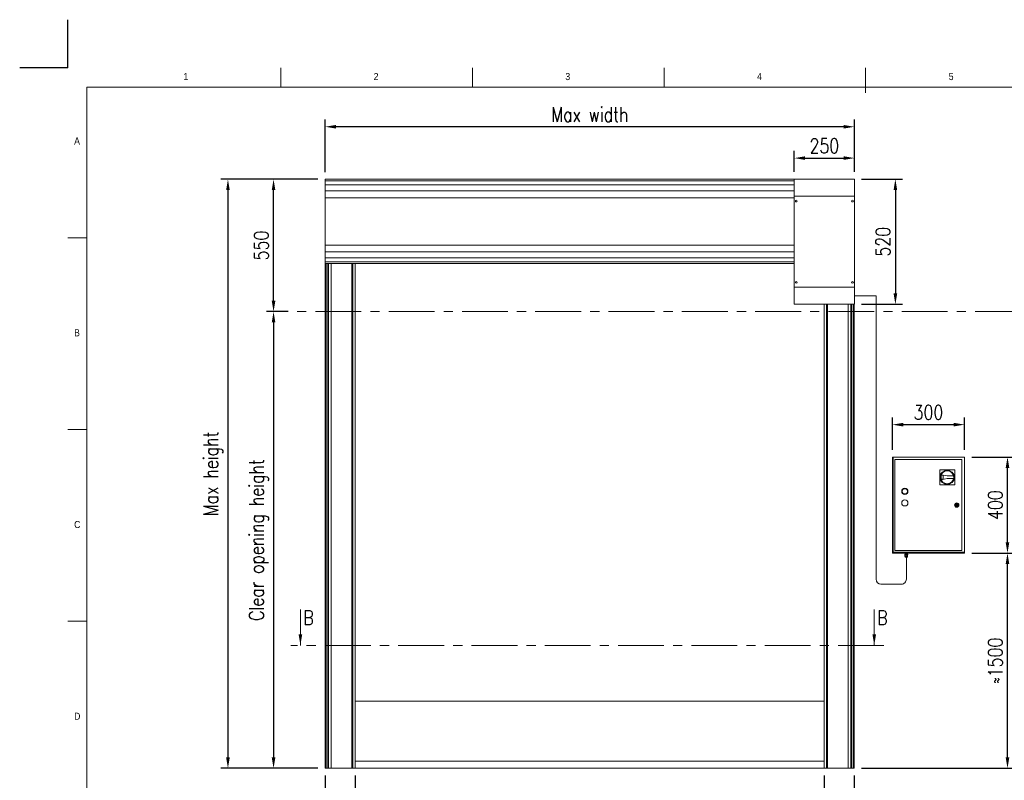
# Model space of a CAD drawing. Header units: millimetres. Extents: x 1545 to 17790, y 764 to 5765.
# Tile 4 of 5: x 1545 to 5640, y 2603 to 5765. Entities that reach past the tile are written whole.
import ezdxf

# ---------------------------------------------------------------- set-up
doc = ezdxf.new("R2010")
doc.units = ezdxf.units.MM
doc.header["$LTSCALE"] = 50
doc.header["$PDSIZE"] = -1
doc.linetypes.add('CENTERX2', pattern=[20.32, 12.7, -2.54, 2.54, -2.54])
doc.layers.add('FORMAT', color=7, linetype='Continuous')
doc.styles.add('NYIP', font='romans.shx', dxfattribs={"width": 0.8})
doc.styles.add('SLDTEXTSTYLE0', font='GOTHIC.TTF', dxfattribs={"width": 0.913})
doc.dimstyles.new('STANDARD35', dxfattribs={"dimscale": 35, "dimtxt": 2, "dimasz": 1.5, "dimexe": 1, "dimexo": 1, "dimgap": 0.7, "dimtad": 1, "dimdec": 0, "dimdsep": 46, "dimtxsty": 'NYIP', "dimcen": 0, "dimclrd": 1, "dimclre": 1, "dimclrt": 2, "dimadec": 0, "dimazin": 0, "dimtfac": 1, "dimtdec": 0, "dimtix": 1, "dimtmove": 0, "dimatfit": 3, "dimfxl": 0, "dimtvp": 1, "dimtolj": 1, "dimtzin": 0, "dimarcsym": 0})

# ---------------------------------------------------------------- blocks, each defined once
blk = doc.blocks.new('A$C7C9C4F3F')
at = {"color": 7, "lineweight": 5}
blk.add_line((8295, 11245), (8295, 11504), dxfattribs=at)
at = {"layer": 'FORMAT', "color": 7, "lineweight": 5}
for p, q in [((2216, 11304), (2216, 11504)), ((4209, 11504), (4209, 11304)), ((6202, 11304), (6202, 11504)), ((16199, 11304), (199, 11304)), ((199, 11304), (199, 199)), ((199, 9738), (0, 9738)), ((0, 7745), (199, 7745)), ((0, 5752), (199, 5752))]:
    blk.add_line(p, q, dxfattribs=at)
at = {"color": 7, "lineweight": 5, "char_height": 73.8, "attachment_point": 1, "style": 'SLDTEXTSTYLE0'}
for s, insert in [('1', (1203, 11450)), ('2', (3180, 11450)), ('3', (5173, 11450)), ('4', (7166, 11450)), ('5', (9159, 11450)), ('A', (66, 10780)), ('B', (66, 8787)), ('C', (66, 6794)), ('D', (66, 4801))]:
    blk.add_mtext(s, dxfattribs=dict(at, insert=insert))
blk = doc.blocks.new('*D41')
at = {"color": 1, "lineweight": -2, "transparency": 16777216}
for p, q in [((2940.3, 2622.9), (2940.3, 2429.1)), ((4890.3, 2622.9), (4890.3, 2429.1)), ((2985.3, 2459.1), (4845.3, 2459.1))]:
    blk.add_line(p, q, dxfattribs=at)
at = {"color": 1, "transparency": 16777216}
for points in [[(2985.3, 2466.6), (2985.3, 2451.6), (2940.3, 2459.1)], [(4845.3, 2466.6), (4845.3, 2451.6), (4890.3, 2459.1)]]:
    blk.add_solid(points, dxfattribs=at)
at = {"layer": 'Defpoints', "color": 0, "transparency": 16777216}
for p in [(2940.3, 2652.9), (4890.3, 2652.9), (4890.3, 2459.1)]:
    blk.add_point(p, dxfattribs=at)
at = {"color": 2, "lineweight": 0, "transparency": 16777216, "insert": (3915.3, 2520.1), "char_height": 60, "attachment_point": 5, "style": 'NYIP'}
blk.add_mtext('\\A1;Clear opening width', dxfattribs=at)
blk = doc.blocks.new('*D42')
at = {"color": 1, "lineweight": -2, "transparency": 16777216}
for p, q in [((2815.3, 2622.9), (2815.3, 2429.1)), ((2940.3, 2622.9), (2940.3, 2429.1)), ((2770.3, 2459.1), (2566.7, 2459.1)), ((2940.3, 2459.1), (2815.3, 2459.1)), ((2985.3, 2459.1), (3030.3, 2459.1))]:
    blk.add_line(p, q, dxfattribs=at)
at = {"color": 1, "transparency": 16777216}
for points in [[(2770.3, 2466.6), (2770.3, 2451.6), (2815.3, 2459.1)], [(2985.3, 2466.6), (2985.3, 2451.6), (2940.3, 2459.1)]]:
    blk.add_solid(points, dxfattribs=at)
at = {"layer": 'Defpoints', "color": 0, "transparency": 16777216}
for p in [(2815.3, 2652.9), (2940.3, 2652.9), (2815.3, 2459.1)]:
    blk.add_point(p, dxfattribs=at)
at = {"color": 2, "lineweight": 0, "transparency": 16777216, "insert": (2646, 2510.1), "char_height": 60, "attachment_point": 5, "style": 'NYIP'}
blk.add_mtext('\\A1;125', dxfattribs=at)
blk = doc.blocks.new('*D43')
at = {"color": 1, "lineweight": -2, "transparency": 16777216}
for p, q in [((4890.3, 2622.9), (4890.3, 2429.1)), ((5015.3, 2622.9), (5015.3, 2429.1)), ((4845.3, 2459.1), (4800.3, 2459.1)), ((4890.3, 2459.1), (5015.3, 2459.1)), ((5060.3, 2459.1), (5263.8, 2459.1))]:
    blk.add_line(p, q, dxfattribs=at)
at = {"color": 1, "transparency": 16777216}
for points in [[(4845.3, 2466.6), (4845.3, 2451.6), (4890.3, 2459.1)], [(5060.3, 2466.6), (5060.3, 2451.6), (5015.3, 2459.1)]]:
    blk.add_solid(points, dxfattribs=at)
at = {"layer": 'Defpoints', "color": 0, "transparency": 16777216}
for p in [(4890.3, 2652.9), (5015.3, 2652.9), (5015.3, 2459.1)]:
    blk.add_point(p, dxfattribs=at)
at = {"color": 2, "lineweight": 0, "transparency": 16777216, "insert": (5184.6, 2510.1), "char_height": 60, "attachment_point": 5, "style": 'NYIP'}
blk.add_mtext('\\A1;125', dxfattribs=at)
blk = doc.blocks.new('*D44')
at = {"color": 1, "lineweight": -2, "transparency": 16777216}
for p, q in [((2785.3, 5101.4), (2380.9, 5101.4)), ((2410.9, 5056.4), (2410.9, 2697.9)), ((2785.3, 2652.9), (2380.9, 2652.9))]:
    blk.add_line(p, q, dxfattribs=at)
at = {"color": 1, "transparency": 16777216}
for points in [[(2403.4, 5056.4), (2418.4, 5056.4), (2410.9, 5101.4)], [(2403.4, 2697.9), (2418.4, 2697.9), (2410.9, 2652.9)]]:
    blk.add_solid(points, dxfattribs=at)
at = {"layer": 'Defpoints', "color": 0, "transparency": 16777216}
for p in [(2815.3, 5101.4), (2410.9, 2652.9), (2815.3, 2652.9)]:
    blk.add_point(p, dxfattribs=at)
at = {"color": 2, "lineweight": 0, "transparency": 16777216, "insert": (2349.9, 3877.2), "char_height": 60, "attachment_point": 5, "rotation": 90, "style": 'NYIP'}
blk.add_mtext('\\A1;Max height', dxfattribs=at)
blk = doc.blocks.new('*D45')
at = {"color": 1, "lineweight": -2, "transparency": 16777216}
for p, q in [((5046.3, 5101.9), (5216.6, 5101.9)), ((5186.6, 5056.9), (5186.6, 4626.9)), ((5046.3, 4581.9), (5216.6, 4581.9))]:
    blk.add_line(p, q, dxfattribs=at)
at = {"color": 1, "transparency": 16777216}
for points in [[(5179.1, 5056.9), (5194.1, 5056.9), (5186.6, 5101.9)], [(5179.1, 4626.9), (5194.1, 4626.9), (5186.6, 4581.9)]]:
    blk.add_solid(points, dxfattribs=at)
at = {"layer": 'Defpoints', "color": 0, "transparency": 16777216}
for p in [(5016.3, 5101.9), (5016.3, 4581.9), (5186.6, 4581.9)]:
    blk.add_point(p, dxfattribs=at)
at = {"color": 2, "lineweight": 0, "transparency": 16777216, "insert": (5135.6, 4841.9), "char_height": 60, "attachment_point": 5, "rotation": 90, "style": 'NYIP'}
blk.add_mtext('\\A1;520', dxfattribs=at)
blk = doc.blocks.new('*D46')
at = {"color": 1, "lineweight": -2, "transparency": 16777216}
for p, q in [((2815.3, 5131.4), (2815.3, 5349.9)), ((5016.3, 5131.9), (5016.3, 5349.9)), ((4971.3, 5319.9), (2860.3, 5319.9))]:
    blk.add_line(p, q, dxfattribs=at)
at = {"color": 1, "transparency": 16777216}
for points in [[(2860.3, 5327.4), (2860.3, 5312.4), (2815.3, 5319.9)], [(4971.3, 5327.4), (4971.3, 5312.4), (5016.3, 5319.9)]]:
    blk.add_solid(points, dxfattribs=at)
at = {"layer": 'Defpoints', "color": 0, "transparency": 16777216}
for p in [(2815.3, 5319.9), (2815.3, 5101.4), (5016.3, 5101.9)]:
    blk.add_point(p, dxfattribs=at)
at = {"color": 2, "lineweight": 0, "transparency": 16777216, "insert": (3915.8, 5370.9), "char_height": 60, "attachment_point": 5, "style": 'NYIP'}
blk.add_mtext('\\A1;Max width', dxfattribs=at)
blk = doc.blocks.new('*D47')
at = {"color": 1, "lineweight": -2, "transparency": 16777216}
for p, q in [((4766.3, 5131.9), (4766.3, 5219.7)), ((5016.3, 5131.9), (5016.3, 5219.7)), ((4811.3, 5189.7), (4971.3, 5189.7))]:
    blk.add_line(p, q, dxfattribs=at)
at = {"color": 1, "transparency": 16777216}
for points in [[(4811.3, 5197.2), (4811.3, 5182.2), (4766.3, 5189.7)], [(4971.3, 5197.2), (4971.3, 5182.2), (5016.3, 5189.7)]]:
    blk.add_solid(points, dxfattribs=at)
at = {"layer": 'Defpoints', "color": 0, "transparency": 16777216}
for p in [(5016.3, 5189.7), (4766.3, 5101.9), (5016.3, 5101.9)]:
    blk.add_point(p, dxfattribs=at)
at = {"color": 2, "lineweight": 0, "transparency": 16777216, "insert": (4891.3, 5240.7), "char_height": 60, "attachment_point": 5, "style": 'NYIP'}
blk.add_mtext('\\A1;250', dxfattribs=at)
blk = doc.blocks.new('*D36')
at = {"color": 1, "lineweight": -2, "transparency": 16777216}
for p, q in [((2785.3, 5101.4), (2570.7, 5101.4)), ((2600.7, 4596.4), (2600.7, 5056.4)), ((2661.5, 4551.4), (2570.7, 4551.4))]:
    blk.add_line(p, q, dxfattribs=at)
at = {"color": 1, "transparency": 16777216}
for points in [[(2593.2, 5056.4), (2608.2, 5056.4), (2600.7, 5101.4)], [(2593.2, 4596.4), (2608.2, 4596.4), (2600.7, 4551.4)]]:
    blk.add_solid(points, dxfattribs=at)
at = {"layer": 'Defpoints', "color": 0, "transparency": 16777216}
for p in [(2600.7, 5101.4), (2815.3, 5101.4), (2691.5, 4551.4)]:
    blk.add_point(p, dxfattribs=at)
at = {"color": 2, "lineweight": 0, "transparency": 16777216, "insert": (2549.7, 4826.4), "char_height": 60, "attachment_point": 5, "rotation": 90, "style": 'NYIP'}
blk.add_mtext('\\A1;550', dxfattribs=at)
blk = doc.blocks.new('*D37')
at = {"color": 1, "lineweight": -2, "transparency": 16777216}
for p, q in [((2661.5, 4551.4), (2570.7, 4551.4)), ((2600.7, 4506.4), (2600.7, 2697.9)), ((2785.3, 2652.9), (2570.7, 2652.9))]:
    blk.add_line(p, q, dxfattribs=at)
at = {"color": 1, "transparency": 16777216}
for points in [[(2593.2, 4506.4), (2608.2, 4506.4), (2600.7, 4551.4)], [(2593.2, 2697.9), (2608.2, 2697.9), (2600.7, 2652.9)]]:
    blk.add_solid(points, dxfattribs=at)
at = {"layer": 'Defpoints', "color": 0, "transparency": 16777216}
for p in [(2691.5, 4551.4), (2600.7, 2652.9), (2815.3, 2652.9)]:
    blk.add_point(p, dxfattribs=at)
at = {"color": 2, "lineweight": 0, "transparency": 16777216, "insert": (2539.7, 3602.2), "char_height": 60, "attachment_point": 5, "rotation": 90, "style": 'NYIP'}
blk.add_mtext('\\A1;Clear opening height', dxfattribs=at)
blk = doc.blocks.new('*D39')
at = {"color": 1, "lineweight": -2, "transparency": 16777216}
for p, q in [((5504, 3546.9), (5682.8, 3546.9)), ((5652.8, 2697.9), (5652.8, 3501.9)), ((5045.3, 2652.9), (5682.8, 2652.9))]:
    blk.add_line(p, q, dxfattribs=at)
at = {"color": 1, "transparency": 16777216}
for points in [[(5645.3, 3501.9), (5660.3, 3501.9), (5652.8, 3546.9)], [(5645.3, 2697.9), (5660.3, 2697.9), (5652.8, 2652.9)]]:
    blk.add_solid(points, dxfattribs=at)
at = {"layer": 'Defpoints', "color": 0, "transparency": 16777216}
for p in [(5474, 3546.9), (5652.8, 3546.9), (5015.3, 2652.9)]:
    blk.add_point(p, dxfattribs=at)
at = {"color": 2, "lineweight": 0, "transparency": 16777216, "insert": (5601.8, 3099.9), "char_height": 60, "attachment_point": 5, "rotation": 90, "style": 'NYIP'}
blk.add_mtext('\\A1;≈1500', dxfattribs=at)
blk = doc.blocks.new('*D40')
at = {"color": 1, "lineweight": -2, "transparency": 16777216}
for p, q in [((5504, 3946.9), (5682.8, 3946.9)), ((5652.8, 3591.9), (5652.8, 3901.9)), ((5504, 3546.9), (5682.8, 3546.9))]:
    blk.add_line(p, q, dxfattribs=at)
at = {"color": 1, "transparency": 16777216}
for points in [[(5645.3, 3901.9), (5660.3, 3901.9), (5652.8, 3946.9)], [(5645.3, 3591.9), (5660.3, 3591.9), (5652.8, 3546.9)]]:
    blk.add_solid(points, dxfattribs=at)
at = {"layer": 'Defpoints', "color": 0, "transparency": 16777216}
for p in [(5474, 3946.9), (5652.8, 3946.9), (5474, 3546.9)]:
    blk.add_point(p, dxfattribs=at)
at = {"color": 2, "lineweight": 0, "transparency": 16777216, "insert": (5601.8, 3746.9), "char_height": 60, "attachment_point": 5, "rotation": 90, "style": 'NYIP'}
blk.add_mtext('\\A1;400', dxfattribs=at)
blk = doc.blocks.new('*D48')
at = {"color": 1, "lineweight": -2, "transparency": 16777216}
for p, q in [((5174, 3976.9), (5174, 4111.5)), ((5474, 3976.9), (5474, 4111.5)), ((5219, 4081.5), (5429, 4081.5))]:
    blk.add_line(p, q, dxfattribs=at)
at = {"color": 1, "transparency": 16777216}
for points in [[(5219, 4089), (5219, 4074), (5174, 4081.5)], [(5429, 4089), (5429, 4074), (5474, 4081.5)]]:
    blk.add_solid(points, dxfattribs=at)
at = {"layer": 'Defpoints', "color": 0, "transparency": 16777216}
for p in [(5474, 4081.5), (5174, 3946.9), (5474, 3946.9)]:
    blk.add_point(p, dxfattribs=at)
at = {"color": 2, "lineweight": 0, "transparency": 16777216, "insert": (5324, 4132.5), "char_height": 60, "attachment_point": 5, "style": 'NYIP'}
blk.add_mtext('\\A1;300', dxfattribs=at)

msp = doc.modelspace()

# ---------------------------------------------------------------- linework, layer by layer
at = {"color": 2}
for q in [(1744.9, 5765), (1544.9, 5565)]:
    msp.add_line((1744.9, 5565), q, dxfattribs=at)
at = {"lineweight": 5}
for p, q in [((4766.3, 5101.4), (2815.3, 5101.4)), ((2815.3, 5101.1), (2815.3, 5101.4)), ((2815.3, 5101), (2815.3, 5101.1)), ((2815.3, 5095.5), (2815.3, 5101)), ((2815.3, 5094.9), (2815.3, 5095.5)), ((2815.3, 5079.2), (2815.3, 5094.9)), ((4766.3, 5094.9), (2815.3, 5094.9)), ((2815.3, 5078.2), (2815.3, 5079.2)), ((2815.3, 5054.7), (2815.3, 5078.2)), ((4766.3, 5078.2), (2815.3, 5078.2)), ((4766.3, 5101.9), (5016.3, 5101.9)), ((4766.3, 5030.9), (4766.3, 5101.9)), ((5016.3, 5030.9), (5016.3, 5101.9)), ((2815.3, 5053.4), (2815.3, 5054.7)), ((2815.3, 5025.4), (2815.3, 5053.4)), ((4766.3, 5053.4), (2815.3, 5053.4)), ((2815.3, 5024.7), (2815.3, 5025.4)), ((2815.3, 4828.1), (2815.3, 5024.7)), ((4766.3, 5024.7), (2815.3, 5024.7)), ((4766.3, 5030.9), (5016.3, 5030.9)), ((4766.3, 4652.9), (4766.3, 5030.9)), ((5016.3, 4652.9), (5016.3, 5030.9)), ((2815.3, 4827.5), (2815.3, 4828.1)), ((4766.3, 4828.1), (2815.3, 4828.1)), ((2815.3, 4799.4), (2815.3, 4827.5)), ((2815.3, 4798.2), (2815.3, 4799.4)), ((4766.3, 4799.4), (2815.3, 4799.4)), ((2815.3, 4774.6), (2815.3, 4798.2)), ((2815.3, 4773.6), (2815.3, 4774.6)), ((4766.3, 4774.6), (2815.3, 4774.6)), ((2815.3, 4757.9), (2815.3, 4773.6)), ((2815.3, 4757.4), (2815.3, 4757.9)), ((4766.3, 4757.9), (2815.3, 4757.9)), ((2815.3, 4751.8), (2815.3, 4757.4)), ((2815.3, 4751.7), (2815.3, 4751.8)), ((2815.3, 4751.7), (2815.3, 2652.9)), ((2826.6, 4751.7), (2815.3, 4751.7)), ((2815.3, 4751.7), (2815.3, 4751.7)), ((4766.3, 4751.7), (2815.3, 4751.7)), ((2815.4, 4751.7), (2815.4, 2652.9)), ((2818.4, 4751.7), (2818.4, 2652.9)), ((2819.4, 4751.7), (2819.4, 2652.9)), ((2827, 4751.7), (2827, 2652.9)), ((2828.8, 4751.7), (2828.8, 2652.9)), ((2839.8, 4751.7), (2839.8, 2652.9)), ((2840.8, 4751.7), (2840.8, 2652.9)), ((2926.4, 4751.7), (2926.4, 2652.9)), ((2930.3, 4751.7), (2930.3, 2652.9)), ((4766.3, 4751.7), (2930.3, 4751.7)), ((2940.3, 2652.9), (2940.3, 4751.7)), ((4766.3, 4581.9), (4766.3, 4652.9)), ((4766.3, 4652.9), (5016.3, 4652.9)), ((5016.3, 4581.9), (5016.3, 4652.9)), ((5016.3, 4617.4), (5106.6, 4617.4)), ((5106.6, 4617.4), (5106.6, 4581.9)), ((4766.3, 4581.9), (5016.3, 4581.9)), ((4766.3, 4581.9), (4877.6, 4581.9)), ((4766.3, 4581.9), (4766.3, 4581.9)), ((4770.8, 4581.9), (4771, 4581.9)), ((4771, 4581.9), (4770.8, 4581.9)), ((4770.8, 4581.9), (4771, 4581.9)), ((4771, 4581.9), (4770.8, 4581.9)), ((4771, 4581.9), (4771.5, 4581.9)), ((4771.5, 4581.9), (4771, 4581.9)), ((4771, 4581.9), (4771.5, 4581.9)), ((4771.5, 4581.9), (4771, 4581.9)), ((4771.5, 4581.9), (4772.4, 4581.9)), ((4772.4, 4581.9), (4771.5, 4581.9)), ((4771.5, 4581.9), (4772.4, 4581.9)), ((4772.4, 4581.9), (4771.5, 4581.9)), ((4772.4, 4581.9), (4773.4, 4581.9)), ((4773.4, 4581.9), (4772.4, 4581.9)), ((4772.4, 4581.9), (4773.4, 4581.9)), ((4773.4, 4581.9), (4772.4, 4581.9)), ((4773.4, 4581.9), (4774.6, 4581.9)), ((4774.6, 4581.9), (4773.4, 4581.9)), ((4773.4, 4581.9), (4774.6, 4581.9)), ((4774.6, 4581.9), (4773.4, 4581.9)), ((4774.6, 4581.9), (4775.7, 4581.9)), ((4775.7, 4581.9), (4774.6, 4581.9)), ((4774.6, 4581.9), (4775.7, 4581.9)), ((4775.7, 4581.9), (4774.6, 4581.9)), ((4775.7, 4581.9), (4776.6, 4581.9)), ((4776.6, 4581.9), (4775.7, 4581.9)), ((4775.7, 4581.9), (4776.6, 4581.9)), ((4776.6, 4581.9), (4775.7, 4581.9)), ((4776.6, 4581.9), (4777.3, 4581.9)), ((4777.3, 4581.9), (4776.6, 4581.9)), ((4776.6, 4581.9), (4777.3, 4581.9)), ((4777.3, 4581.9), (4776.6, 4581.9)), ((4777.3, 4581.9), (4777.7, 4581.9)), ((4777.7, 4581.9), (4777.3, 4581.9)), ((4777.3, 4581.9), (4777.7, 4581.9)), ((4777.7, 4581.9), (4777.3, 4581.9)), ((4777.7, 4581.9), (4777.7, 4581.9)), ((4777.7, 4581.9), (4777.7, 4581.9)), ((4881.5, 4581.9), (4881.3, 4581.9)), ((4881.3, 4581.9), (4881.3, 4581.9)), ((4882, 4581.9), (4881.5, 4581.9)), ((4882.9, 4581.9), (4882, 4581.9)), ((4884.1, 4581.9), (4882.9, 4581.9)), ((4885.7, 4581.9), (4884.1, 4581.9)), ((4887.6, 4581.9), (4885.7, 4581.9)), ((4889.7, 4581.9), (4887.6, 4581.9)), ((4892.1, 4581.9), (4889.7, 4581.9)), ((4890.3, 2652.9), (4890.3, 4581.9)), ((4894.7, 4581.9), (4892.1, 4581.9)), ((4892.6, 4581.9), (5016.3, 4581.9)), ((4892.6, 4581.9), (4894.7, 4581.9)), ((4894.7, 4581.9), (4897.4, 4581.9)), ((4897.4, 4581.9), (4894.7, 4581.9)), ((4897.4, 4581.9), (4900.3, 4581.9)), ((4900.3, 4581.9), (4897.4, 4581.9)), ((4900.3, 2652.9), (4900.3, 4581.9)), ((4900.3, 4581.9), (4903.3, 4581.9)), ((4903.3, 4581.9), (4900.3, 4581.9)), ((4903.3, 4581.9), (4906.3, 4581.9)), ((4906.3, 4581.9), (4903.3, 4581.9)), ((4904.1, 2652.9), (4904.1, 4581.9)), ((4906.3, 4581.9), (4909.3, 4581.9)), ((4909.3, 4581.9), (4906.3, 4581.9)), ((4909.3, 4581.9), (4912.3, 4581.9)), ((4912.3, 4581.9), (4909.3, 4581.9)), ((4912.3, 4581.9), (4915.1, 4581.9)), ((4915.1, 4581.9), (4912.3, 4581.9)), ((4915.1, 4581.9), (4917.9, 4581.9)), ((4917.9, 4581.9), (4915.1, 4581.9)), ((4917.9, 4581.9), (4920.5, 4581.9)), ((4920.5, 4581.9), (4917.9, 4581.9)), ((4920.5, 4581.9), (4922.8, 4581.9)), ((4922.8, 4581.9), (4920.5, 4581.9)), ((4922.8, 4581.9), (4925, 4581.9)), ((4925, 4581.9), (4922.8, 4581.9)), ((4925, 4581.9), (4926.8, 4581.9)), ((4926.8, 4581.9), (4925, 4581.9)), ((4926.8, 4581.9), (4928.4, 4581.9)), ((4928.4, 4581.9), (4926.8, 4581.9)), ((4928.4, 4581.9), (4929.6, 4581.9)), ((4929.6, 4581.9), (4928.4, 4581.9)), ((4929.6, 4581.9), (4930.5, 4581.9)), ((4930.5, 4581.9), (4929.6, 4581.9)), ((4930.5, 4581.9), (4931.1, 4581.9)), ((4931.1, 4581.9), (4930.5, 4581.9)), ((4931.1, 4581.9), (4931.3, 4581.9)), ((4931.3, 4581.9), (4931.1, 4581.9)), ((4931.3, 4581.9), (4931.3, 4581.9)), ((4989.8, 2652.9), (4989.8, 4581.9)), ((4990.8, 2652.9), (4990.8, 4581.9)), ((5001.8, 2652.9), (5001.8, 4581.9)), ((5003.5, 2652.9), (5003.5, 4581.9)), ((5004.8, 4581.9), (5005, 4581.9)), ((5005, 4581.9), (5004.8, 4581.9)), ((5004.8, 4581.9), (5005, 4581.9)), ((5005, 4581.9), (5004.8, 4581.9)), ((5005, 4581.9), (5005.5, 4581.9)), ((5005.5, 4581.9), (5005, 4581.9)), ((5005, 4581.9), (5005.5, 4581.9)), ((5005.5, 4581.9), (5005, 4581.9)), ((5005.5, 4581.9), (5006.4, 4581.9)), ((5006.4, 4581.9), (5005.5, 4581.9)), ((5005.5, 4581.9), (5006.4, 4581.9)), ((5006.4, 4581.9), (5005.5, 4581.9)), ((5006.4, 4581.9), (5007.4, 4581.9)), ((5007.4, 4581.9), (5006.4, 4581.9)), ((5006.4, 4581.9), (5007.4, 4581.9)), ((5007.4, 4581.9), (5006.4, 4581.9)), ((5007.4, 4581.9), (5008.6, 4581.9)), ((5008.6, 4581.9), (5007.4, 4581.9)), ((5007.4, 4581.9), (5008.6, 4581.9)), ((5008.6, 4581.9), (5007.4, 4581.9)), ((5008.6, 4581.9), (5009.7, 4581.9)), ((5009.7, 4581.9), (5008.6, 4581.9)), ((5008.6, 4581.9), (5009.7, 4581.9)), ((5009.7, 4581.9), (5008.6, 4581.9)), ((5009.7, 4581.9), (5010.6, 4581.9)), ((5010.6, 4581.9), (5009.7, 4581.9)), ((5009.7, 4581.9), (5010.6, 4581.9)), ((5010.6, 4581.9), (5009.7, 4581.9)), ((5010.6, 4581.9), (5011.3, 4581.9)), ((5011.3, 4581.9), (5010.6, 4581.9)), ((5010.6, 4581.9), (5011.3, 4581.9)), ((5011.3, 4581.9), (5010.6, 4581.9)), ((5011.2, 2652.9), (5011.2, 4581.9)), ((5011.3, 4581.9), (5011.7, 4581.9)), ((5011.7, 4581.9), (5011.3, 4581.9)), ((5011.3, 4581.9), (5011.7, 4581.9)), ((5011.7, 4581.9), (5011.3, 4581.9)), ((5011.7, 4581.9), (5011.7, 4581.9)), ((5011.7, 4581.9), (5011.7, 4581.9)), ((5012.2, 2652.9), (5012.2, 4581.9)), ((5015.1, 2652.9), (5015.1, 4581.9)), ((5015.3, 2652.9), (5015.3, 4581.9)), ((5016.3, 4581.9), (5016.3, 4581.9)), ((5106.6, 4581.9), (5106.6, 3438.5)), ((5177.9, 3946.9), (5174, 3946.9)), ((5174, 3946.9), (5174, 3546.9)), ((5177.9, 3946.9), (5177.9, 3550.7)), ((5474, 3946.9), (5177.9, 3946.9)), ((5463.2, 3936), (5184.9, 3936)), ((5184.9, 3936), (5184.9, 3557.7)), ((5463.2, 3557.7), (5463.2, 3936)), ((5474, 3550.7), (5474, 3946.9)), ((5433.2, 3894.1), (5370.8, 3893.8)), ((5370.8, 3893.8), (5371.1, 3831.4)), ((5433.5, 3831.7), (5433.2, 3894.1)), ((5402.1, 3868.5), (5377.4, 3873.2)), ((5377.5, 3852.1), (5402.2, 3857)), ((5384.8, 3869.7), (5378.6, 3871)), ((5378.7, 3854.2), (5384.9, 3855.6)), ((5384.9, 3855.6), (5384.8, 3869.7)), ((5384.9, 3855.6), (5384.8, 3869.7)), ((5428.4, 3868.6), (5402.1, 3868.5)), ((5402.2, 3857), (5428.4, 3857.1)), ((5371.1, 3831.4), (5433.5, 3831.7)), ((5439, 3748.1), (5437.1, 3748.1)), ((5437.1, 3745.6), (5439, 3745.6)), ((5447, 3748.1), (5445.1, 3748.1)), ((5445.1, 3745.6), (5447, 3745.6)), ((5174, 3546.9), (5474, 3546.9)), ((5177.9, 3550.7), (5474, 3550.7)), ((5181.1, 3546.9), (5181, 3546.9)), ((5181.3, 3546.9), (5181.1, 3546.9)), ((5182, 3546.9), (5181.3, 3546.9)), ((5182.9, 3546.9), (5182, 3546.9)), ((5184.2, 3546.9), (5182.9, 3546.9)), ((5185.7, 3546.9), (5184.2, 3546.9)), ((5184.9, 3557.7), (5463.2, 3557.7)), ((5187.4, 3546.9), (5185.7, 3546.9)), ((5189.1, 3546.9), (5187.4, 3546.9)), ((5191, 3546.9), (5189.1, 3546.9)), ((5192.7, 3546.9), (5191, 3546.9)), ((5194.4, 3546.9), (5192.7, 3546.9)), ((5195.9, 3546.9), (5194.4, 3546.9)), ((5197.2, 3546.9), (5195.9, 3546.9)), ((5198.1, 3546.9), (5197.2, 3546.9)), ((5198.8, 3546.9), (5198.1, 3546.9)), ((5199, 3546.9), (5198.8, 3546.9)), ((5199, 3546.9), (5199, 3546.9)), ((5221.1, 3546.9), (5221, 3546.9)), ((5221.3, 3546.9), (5221.1, 3546.9)), ((5222, 3546.9), (5221.3, 3546.9)), ((5222.9, 3546.9), (5222, 3546.9)), ((5224.2, 3546.9), (5222.9, 3546.9)), ((5225.7, 3546.9), (5224.2, 3546.9)), ((5225.6, 3540.4), (5225.6, 3542.9)), ((5225.6, 3542.9), (5228.7, 3542.9)), ((5225.6, 3540.4), (5228.7, 3540.4)), ((5227.8, 3540.4), (5225.6, 3540.4)), ((5227.4, 3546.9), (5225.7, 3546.9)), ((5226.4, 3532.9), (5226.4, 3538.4)), ((5226.4, 3538.4), (5231.8, 3538.4)), ((5226.7, 3531.1), (5226.4, 3532.9)), ((5226.4, 3532.9), (5229.1, 3532.9)), ((5226.4, 3532.9), (5226.4, 3532.9)), ((5226.4, 3532.9), (5226.6, 3532.9)), ((5226.4, 3532.9), (5226.4, 3532.9)), ((5226.4, 3532.9), (5226.4, 3532.9)), ((5226.6, 3532.9), (5226.8, 3532.9)), ((5226.9, 3531.1), (5226.7, 3531.1)), ((5226.7, 3531.1), (5226.7, 3531.1)), ((5226.8, 3532.9), (5227.1, 3532.9)), ((5227.3, 3531.1), (5226.9, 3531.1)), ((5227.1, 3532.9), (5227.5, 3532.9)), ((5227.3, 3542.9), (5227.3, 3546.9)), ((5227.8, 3531.1), (5227.3, 3531.1)), ((5229.1, 3546.9), (5227.4, 3546.9)), ((5227.5, 3532.9), (5228, 3532.9)), ((5227.8, 3538.4), (5227.8, 3540.4)), ((5227.8, 3540.4), (5227.8, 3540.4)), ((5227.8, 3540.4), (5228, 3540.4)), ((5228.5, 3531.1), (5227.8, 3531.1)), ((5228, 3540.4), (5228.4, 3540.4)), ((5228, 3532.9), (5228.5, 3532.9)), ((5228.3, 3529.9), (5228.2, 3529.9)), ((5228.2, 3529.9), (5228.3, 3529.9)), ((5228.5, 3529.9), (5228.3, 3529.9)), ((5228.3, 3529.9), (5228.5, 3529.9)), ((5228.4, 3540.4), (5228.9, 3540.4)), ((5228.5, 3532.9), (5229.1, 3532.9)), ((5229.3, 3531.1), (5228.5, 3531.1)), ((5229, 3529.9), (5228.5, 3529.9)), ((5228.5, 3529.9), (5229, 3529.9)), ((5228.7, 3540.4), (5228.7, 3542.9)), ((5228.7, 3542.9), (5234.9, 3542.9)), ((5228.7, 3540.4), (5234.9, 3540.4)), ((5228.9, 3540.4), (5229.6, 3540.4)), ((5229.5, 3529.9), (5229, 3529.9)), ((5229, 3529.9), (5229.5, 3529.9)), ((5231, 3546.9), (5229.1, 3546.9)), ((5229.1, 3532.9), (5231.8, 3532.9)), ((5229.1, 3532.9), (5229.7, 3532.9)), ((5230.1, 3531.1), (5229.3, 3531.1)), ((5229.5, 3529.9), (5229.3, 3529.9)), ((5229.3, 3529.9), (5229.3, 3529.9)), ((5229.3, 3529.9), (5229.5, 3529.9)), ((5230.2, 3529.9), (5229.5, 3529.9)), ((5229.5, 3529.9), (5230.2, 3529.9)), ((5229.9, 3529.9), (5229.5, 3529.9)), ((5229.5, 3529.9), (5229.9, 3529.9)), ((5229.6, 3540.4), (5230.3, 3540.4)), ((5229.7, 3532.9), (5230.4, 3532.9)), ((5230.4, 3529.9), (5229.9, 3529.9)), ((5229.9, 3529.9), (5230.4, 3529.9)), ((5231.1, 3531.1), (5230.1, 3531.1)), ((5231, 3529.9), (5230.2, 3529.9)), ((5230.2, 3529.9), (5231, 3529.9)), ((5230.3, 3540.4), (5231.2, 3540.4)), ((5230.4, 3532.9), (5231.1, 3532.9)), ((5231, 3529.9), (5230.4, 3529.9)), ((5230.4, 3529.9), (5231, 3529.9)), ((5232.7, 3546.9), (5231, 3546.9)), ((5231.8, 3529.9), (5231, 3529.9)), ((5231, 3529.9), (5231.8, 3529.9)), ((5231.6, 3529.9), (5231, 3529.9)), ((5231, 3529.9), (5231.6, 3529.9)), ((5231.1, 3532.9), (5231.8, 3532.9)), ((5232.1, 3531.1), (5231.1, 3531.1)), ((5231.2, 3540.4), (5232, 3540.4)), ((5232.3, 3529.9), (5231.6, 3529.9)), ((5231.6, 3529.9), (5232.3, 3529.9)), ((5231.8, 3532.9), (5231.8, 3538.4)), ((5231.8, 3538.4), (5237.2, 3538.4)), ((5231.8, 3532.9), (5234.5, 3532.9)), ((5231.8, 3532.9), (5232.5, 3532.9)), ((5232.6, 3529.9), (5231.8, 3529.9)), ((5231.8, 3529.9), (5232.6, 3529.9)), ((5232, 3540.4), (5232.9, 3540.4)), ((5233, 3531.1), (5232.1, 3531.1)), ((5232.2, 3529.9), (5232.2, 3438.5)), ((5233, 3529.9), (5232.3, 3529.9)), ((5232.3, 3529.9), (5233, 3529.9)), ((5232.5, 3532.9), (5233.2, 3532.9)), ((5233.4, 3529.9), (5232.6, 3529.9)), ((5232.6, 3529.9), (5233.4, 3529.9)), ((5234.4, 3546.9), (5232.7, 3546.9)), ((5232.9, 3540.4), (5233.7, 3540.4)), ((5233.9, 3531.1), (5233, 3531.1)), ((5233.5, 3529.9), (5233, 3529.9)), ((5233, 3529.9), (5233.5, 3529.9)), ((5233.2, 3532.9), (5233.9, 3532.9)), ((5234.1, 3529.9), (5233.4, 3529.9)), ((5233.4, 3529.9), (5234.1, 3529.9)), ((5233.9, 3529.9), (5233.5, 3529.9)), ((5233.5, 3529.9), (5233.9, 3529.9)), ((5233.7, 3540.4), (5234.4, 3540.4)), ((5233.9, 3532.9), (5234.5, 3532.9)), ((5234.8, 3531.1), (5233.9, 3531.1)), ((5234.2, 3529.9), (5233.9, 3529.9)), ((5233.9, 3529.9), (5234.2, 3529.9)), ((5234.7, 3529.9), (5234.1, 3529.9)), ((5234.1, 3529.9), (5234.7, 3529.9)), ((5234.3, 3529.9), (5234.2, 3529.9)), ((5234.2, 3529.9), (5234.3, 3529.9)), ((5235.9, 3546.9), (5234.4, 3546.9)), ((5234.4, 3540.4), (5235, 3540.4)), ((5234.5, 3532.9), (5237.2, 3532.9)), ((5234.5, 3532.9), (5235.1, 3532.9)), ((5235.1, 3529.9), (5234.7, 3529.9)), ((5234.7, 3529.9), (5235.1, 3529.9)), ((5235.5, 3531.1), (5234.8, 3531.1)), ((5234.9, 3540.4), (5234.9, 3542.9)), ((5234.9, 3542.9), (5238.1, 3542.9)), ((5234.9, 3540.4), (5238.1, 3540.4)), ((5235, 3540.4), (5235.4, 3540.4)), ((5235.1, 3532.9), (5235.6, 3532.9)), ((5235.4, 3529.9), (5235.1, 3529.9)), ((5235.1, 3529.9), (5235.4, 3529.9)), ((5235.4, 3540.4), (5235.7, 3540.4)), ((5235.5, 3529.9), (5235.4, 3529.9)), ((5235.4, 3529.9), (5235.5, 3529.9)), ((5236.1, 3531.1), (5235.5, 3531.1)), ((5235.6, 3532.9), (5236.1, 3532.9)), ((5235.7, 3540.4), (5235.8, 3540.4)), ((5235.8, 3540.4), (5235.8, 3538.4)), ((5235.8, 3540.4), (5235.8, 3540.4)), ((5238.1, 3540.4), (5235.8, 3540.4)), ((5237.2, 3546.9), (5235.9, 3546.9)), ((5236.1, 3532.9), (5236.5, 3532.9)), ((5236.6, 3531.1), (5236.1, 3531.1)), ((5236.3, 3546.9), (5236.3, 3542.9)), ((5236.5, 3532.9), (5236.8, 3532.9)), ((5236.8, 3531.1), (5236.6, 3531.1)), ((5236.8, 3532.9), (5237, 3532.9)), ((5236.9, 3531.1), (5236.8, 3531.1)), ((5237.2, 3532.9), (5236.9, 3531.1)), ((5237, 3532.9), (5237.2, 3532.9)), ((5238.1, 3546.9), (5237.2, 3546.9)), ((5237.2, 3532.9), (5237.2, 3538.4)), ((5237.2, 3532.9), (5237.2, 3532.9)), ((5237.2, 3532.9), (5237.2, 3532.9)), ((5237.2, 3532.9), (5237.2, 3532.9)), ((5238.8, 3546.9), (5238.1, 3546.9)), ((5238.1, 3540.4), (5238.1, 3542.9)), ((5239, 3546.9), (5238.8, 3546.9)), ((5239, 3546.9), (5239, 3546.9)), ((5261.1, 3546.9), (5261, 3546.9)), ((5261.3, 3546.9), (5261.1, 3546.9)), ((5262, 3546.9), (5261.3, 3546.9)), ((5262.9, 3546.9), (5262, 3546.9)), ((5264.2, 3546.9), (5262.9, 3546.9)), ((5265.7, 3546.9), (5264.2, 3546.9)), ((5267.4, 3546.9), (5265.7, 3546.9)), ((5269.1, 3546.9), (5267.4, 3546.9)), ((5271, 3546.9), (5269.1, 3546.9)), ((5272.7, 3546.9), (5271, 3546.9)), ((5274.4, 3546.9), (5272.7, 3546.9)), ((5275.9, 3546.9), (5274.4, 3546.9)), ((5277.2, 3546.9), (5275.9, 3546.9)), ((5278.1, 3546.9), (5277.2, 3546.9)), ((5278.8, 3546.9), (5278.1, 3546.9)), ((5279, 3546.9), (5278.8, 3546.9)), ((5279, 3546.9), (5279, 3546.9)), ((5409.1, 3546.9), (5409, 3546.9)), ((5409.3, 3546.9), (5409.1, 3546.9)), ((5410, 3546.9), (5409.3, 3546.9)), ((5410.9, 3546.9), (5410, 3546.9)), ((5412.2, 3546.9), (5410.9, 3546.9)), ((5413.7, 3546.9), (5412.2, 3546.9)), ((5415.4, 3546.9), (5413.7, 3546.9)), ((5417.1, 3546.9), (5415.4, 3546.9)), ((5419, 3546.9), (5417.1, 3546.9)), ((5420.7, 3546.9), (5419, 3546.9)), ((5422.4, 3546.9), (5420.7, 3546.9)), ((5423.9, 3546.9), (5422.4, 3546.9)), ((5425.2, 3546.9), (5423.9, 3546.9)), ((5426.1, 3546.9), (5425.2, 3546.9)), ((5426.8, 3546.9), (5426.1, 3546.9)), ((5427, 3546.9), (5426.8, 3546.9)), ((5427, 3546.9), (5427, 3546.9)), ((5449.1, 3546.9), (5449, 3546.9)), ((5449.3, 3546.9), (5449.1, 3546.9)), ((5450, 3546.9), (5449.3, 3546.9)), ((5450.9, 3546.9), (5450, 3546.9)), ((5452.2, 3546.9), (5450.9, 3546.9)), ((5453.7, 3546.9), (5452.2, 3546.9)), ((5455.4, 3546.9), (5453.7, 3546.9)), ((5457.1, 3546.9), (5455.4, 3546.9)), ((5459, 3546.9), (5457.1, 3546.9)), ((5460.7, 3546.9), (5459, 3546.9)), ((5462.4, 3546.9), (5460.7, 3546.9)), ((5463.9, 3546.9), (5462.4, 3546.9)), ((5465.2, 3546.9), (5463.9, 3546.9)), ((5466.1, 3546.9), (5465.2, 3546.9)), ((5466.8, 3546.9), (5466.1, 3546.9)), ((5467, 3546.9), (5466.8, 3546.9)), ((5467, 3546.9), (5467, 3546.9)), ((5474, 3546.9), (5474, 3550.7)), ((5126.6, 3418.5), (5212.2, 3418.5)), ((4890.3, 2932.4), (2940.3, 2932.4)), ((4890.3, 2682.4), (2940.3, 2682.4)), ((2815.3, 2652.9), (5015.3, 2652.9))]:
    msp.add_line(p, q, dxfattribs=at)
at = {"color": 1, "linetype": 'CENTERX2', "lineweight": 5, "ltscale": 0.3}
for p, q in [((7232.5, 4551.4), (2691.5, 4551.4)), ((5138.5, 3163.3), (2672.1, 3163.3))]:
    msp.add_line(p, q, dxfattribs=at)
at = {"color": 1, "lineweight": 5}
for p, q in [((2712.1, 3312.5), (2712.1, 3163.3)), ((5098.5, 3312.5), (5098.5, 3163.3))]:
    msp.add_line(p, q, dxfattribs=at)
at = {"lineweight": 5}
for centre, radius in [((4774.3, 5010.9), 3.5), ((5008.3, 5010.9), 3.5), ((4774.3, 4672.9), 3.5), ((5008.3, 4672.9), 3.5), ((5402.1, 3862.7), 29.8), ((5402.1, 3862.7), 26.9), ((5225.9, 3804.2), 12.8), ((5225.9, 3804.2), 10.9), ((5225.9, 3756.2), 12.8), ((5442, 3746.9), 8.96), ((5442, 3746.9), 7.68), ((5442, 3746.9), 5.12), ((5442, 3746.9), 1.28)]:
    msp.add_circle(centre, radius, dxfattribs=at)
for centre, radius, start, end in [((4774.3, 5010.9), 3.5, 90, 180), ((4774.3, 5010.9), 3.5, 360, 90), ((5008.3, 5010.9), 3.5, 90, 180), ((5008.3, 5010.9), 3.5, 360, 90), ((4774.3, 4672.9), 3.5, 90, 180), ((4774.3, 4672.9), 3.5, 360, 90), ((5008.3, 4672.9), 3.5, 90, 180), ((5008.3, 4672.9), 3.5, 360, 90), ((5402.1, 3862.7), 26.9, 157.1644, 203.4292), ((5402.1, 3862.7), 25, 160.703, 199.8905), ((5402.1, 3862.7), 26.9, 347.9232, 12.6704), ((5442, 3746.9), 5.12, 14.4775, 165.5225), ((5442, 3746.9), 5.12, 194.4775, 345.5225), ((5442, 3746.9), 3.3, 22.8511, 157.1489), ((5442, 3746.9), 3.3, 202.8511, 337.1489), ((5126.6, 3438.5), 20, 179.9998, 269.9972), ((5212.2, 3438.5), 20, 269.9972, 359.9996)]:
    msp.add_arc(centre, radius, start, end, dxfattribs=at)
for points, knots in [([(5228, 3529.9), (5228, 3529.9), (5228, 3529.9), (5227.9, 3529.9), (5227.6, 3530), (5227.3, 3530.1), (5227, 3530.4), (5226.8, 3530.7), (5226.7, 3531), (5226.7, 3531.1)], [0, 0, 0, 0, 0.004473, 0.071345, 0.184056, 0.381389, 0.583308, 0.787337, 1, 1, 1, 1]), ([(5236.9, 3531.1), (5236.9, 3531), (5236.9, 3530.8), (5236.7, 3530.5), (5236.5, 3530.3), (5236.2, 3530.1), (5236, 3530), (5235.8, 3529.9), (5235.7, 3529.9), (5235.6, 3529.9), (5235.6, 3529.9)], [0, 0, 0, 0, 0.127932, 0.334083, 0.512603, 0.668158, 0.801193, 0.910237, 0.992808, 1, 1, 1, 1])]:
    msp.add_open_spline(points, degree=3, knots=knots, dxfattribs=at)
at = {"color": 1}
for points in [[(2704.8, 3209.5), (2719.8, 3209.5), (2712.3, 3164.5)], [(5091.2, 3209.5), (5106.2, 3209.5), (5098.7, 3164.5)]]:
    msp.add_solid(points, dxfattribs=at)

# ---------------------------------------------------------------- block references
at = {"xscale": 0.4, "yscale": 0.4, "zscale": 0.4}
msp.add_blockref('A$C7C9C4F3F', (1744.9, 963.5), dxfattribs=at)

# ---------------------------------------------------------------- texts
at = {"color": 2, "lineweight": 5, "char_height": 60, "attachment_point": 5, "style": 'NYIP'}
for insert in [(2746, 3278.6, 1.5), (5132.4, 3278.6, 1.5)]:
    msp.add_mtext('\\A1;B', dxfattribs=dict(at, insert=insert))

# ---------------------------------------------------------------- dimensions: what is measured, and where the dimension line sits
at = {"color": 1, "lineweight": 0}
for base, p1, p2, text, picture, middle in [((2815.3, 5319.9), (5016.3, 5101.9), (2815.3, 5101.4), 'Max width', '*D46', (3915.8, 5370.9)), ((4890.3, 2459.1), (2940.3, 2652.9), (4890.3, 2652.9), 'Clear opening width', '*D41', (3915.3, 2520.1))]:
    dim = msp.add_linear_dim(base=base, p1=p1, p2=p2, text=text, dimstyle='STANDARD35', override={"dimscale": 30}, dxfattribs=at)
    dim.commit()
    dim.dimension.update_dxf_attribs({"geometry": picture, "text_midpoint": middle})
for base, p1, p2, picture, middle in [((5016.3, 5189.7), (4766.3, 5101.9), (5016.3, 5101.9), '*D47', (4891.3, 5240.7)), ((5474, 4081.5), (5174, 3946.9), (5474, 3946.9), '*D48', (5324, 4132.5))]:
    dim = msp.add_linear_dim(base=base, p1=p1, p2=p2, dimstyle='STANDARD35', override={"dimscale": 30}, dxfattribs=at)
    dim.commit()
    dim.dimension.update_dxf_attribs({"geometry": picture, "text_midpoint": middle})
for base, p1, p2, text, picture, middle in [((2410.9, 2652.9), (2815.3, 5101.4), (2815.3, 2652.9), 'Max height', '*D44', (2349.9, 3877.2)), ((2600.7, 2652.9), (2691.5, 4551.4), (2815.3, 2652.9), 'Clear opening height', '*D37', (2539.7, 3602.2)), ((5652.8, 3546.9), (5015.3, 2652.9), (5474, 3546.9), '≈1500', '*D39', (5601.8, 3099.9))]:
    dim = msp.add_linear_dim(base=base, p1=p1, p2=p2, angle=90, text=text, dimstyle='STANDARD35', override={"dimscale": 30}, dxfattribs=at)
    dim.commit()
    dim.dimension.update_dxf_attribs({"geometry": picture, "text_midpoint": middle})
for base, p1, p2, picture, middle in [((2600.7, 5101.4), (2691.5, 4551.4), (2815.3, 5101.4), '*D36', (2549.7, 4826.4)), ((5186.6, 4581.9), (5016.3, 5101.9), (5016.3, 4581.9), '*D45', (5135.6, 4841.9)), ((5652.8, 3946.9), (5474, 3546.9), (5474, 3946.9), '*D40', (5601.8, 3746.9))]:
    dim = msp.add_linear_dim(base=base, p1=p1, p2=p2, angle=90, dimstyle='STANDARD35', override={"dimscale": 30}, dxfattribs=at)
    dim.commit()
    dim.dimension.update_dxf_attribs({"geometry": picture, "text_midpoint": middle})
for base, p1, p2, picture, middle in [((2815.3, 2459.1), (2940.3, 2652.9), (2815.3, 2652.9), '*D42', (2646, 2459.1)), ((5015.3, 2459.1), (4890.3, 2652.9), (5015.3, 2652.9), '*D43', (5184.6, 2459.1))]:
    dim = msp.add_linear_dim(base=base, p1=p1, p2=p2, dimstyle='STANDARD35', override={"dimscale": 30}, dxfattribs=at)
    dim.commit()
    dim.dimension.update_dxf_attribs({"geometry": picture, "text_midpoint": middle, "dimtype": 160})

doc.saveas('drawing.dxf')
